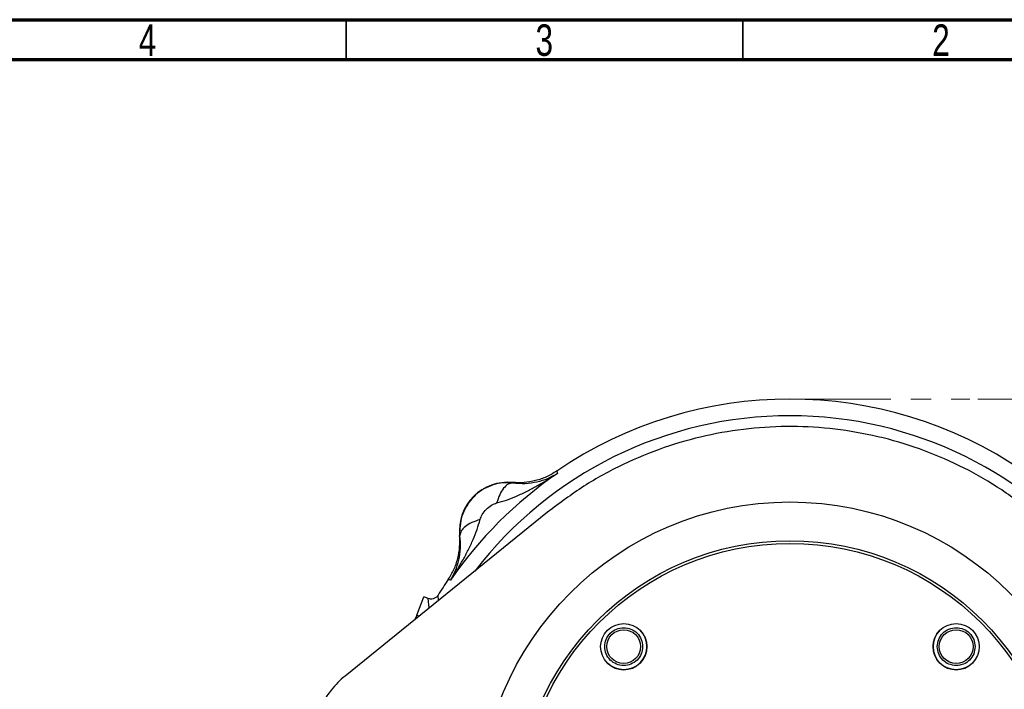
# Model space of a CAD drawing. Header units: inches. Extents: x 0.6 to 16.3, y 0.2 to 11.5.
# Tile 15 of 16: x 8.8 to 13.7, y 8.2 to 11.5. Entities that reach past the tile are written whole.
import ezdxf

# ---------------------------------------------------------------- set-up
doc = ezdxf.new("R2010")
doc.units = ezdxf.units.IN
doc.header["$MEASUREMENT"] = 0
doc.linetypes.add('CENTERX2', pattern=[0.8, 0.5, -0.1, 0.1, -0.1])
doc.styles.add('SLDTEXTSTYLE0', font='TXT', dxfattribs={"width": 0.75})
doc.dimstyles.new('SLDDIMSTYLE0', dxfattribs={"dimtxt": 0.137795, "dimasz": 0.14, "dimexe": 0, "dimexo": 0.0625, "dimgap": 0.034449, "dimtad": 0, "dimtih": 1, "dimtoh": 1, "dimdec": 1, "dimlfac": 1.5, "dimrnd": 1e-09, "dimzin": 12, "dimdsep": 46, "dimtxsty": 'SLDTEXTSTYLE0', "dimblk1": 'CLOSED', "dimblk2": 'CLOSED', "dimsah": 1, "dimcen": 0.09, "dimadec": 0, "dimazin": 3, "dimtfac": 1, "dimtdec": 1, "dimtofl": 0, "dimtmove": 0, "dimatfit": 3, "dimldrblk": 'CLOSED', "dimfxl": 0, "dimfrac": 2, "dimtolj": 1, "dimtzin": 12, "dimarcsym": 0})

# ---------------------------------------------------------------- blocks, each defined once
blk = doc.blocks.new('_Closed')
at = {"color": 0, "linetype": 'ByBlock', "lineweight": -2}
for p, q in [((-1, 0.166667), (0, 0)), ((-1, 0.166667), (-1, -0.166667)), ((0, 0), (-1, -0.166667)), ((0, 0), (-1, 0))]:
    blk.add_line(p, q, dxfattribs=at)
blk = doc.blocks.new('_D')
at = {"color": 7, "linetype": 'Continuous', "lineweight": 0}
for p, q in [((13.5667, 9.6132), (15.6981, 9.6132)), ((15.6587, 9.6132), (15.6587, 9.0321)), ((15.506, 9.0041), (15.464, 9.0041)), ((15.464, 9.0041), (15.464, 8.7853)), ((15.8115, 9.0041), (15.8534, 9.0041)), ((15.8534, 9.0041), (15.8534, 8.7853)), ((15.464, 8.7853), (15.506, 8.7853)), ((15.8534, 8.7853), (15.8115, 8.7853)), ((15.6587, 4.7435), (15.6587, 8.5792)), ((13.8803, 4.7435), (15.6981, 4.7435))]:
    blk.add_line(p, q, dxfattribs=at)
at = {"color": 7, "linetype": 'Continuous', "lineweight": 18, "xscale": 0.14, "yscale": 0.14}
for p, rotation in [((15.6587, 9.6132), 90.00000000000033), ((15.6587, 4.7435), 270.0000000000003)]:
    blk.add_blockref('_Closed', p, dxfattribs=dict(at, rotation=rotation))
at = {"color": 7, "linetype": 'Continuous', "lineweight": 18, "char_height": 0.1378, "attachment_point": 1, "style": 'SLDTEXTSTYLE0'}
for s, insert in [('186', (15.506, 8.9629)), ('7.3', (15.5315, 8.7568))]:
    blk.add_mtext(s, dxfattribs=dict(at, insert=insert))

msp = doc.modelspace()

# ---------------------------------------------------------------- linework, layer by layer
at = {"color": 7, "linetype": 'Continuous', "lineweight": 70}
for p, q in [((0.5906, 11.4961), (16.3386, 11.4961)), ((0.7874, 11.2992), (16.1417, 11.2992))]:
    msp.add_line(p, q, dxfattribs=at)
at = {"color": 7, "linetype": 'Continuous', "lineweight": 35}
for p, q in [((10.4331, 11.2992), (10.4331, 11.4961)), ((12.4016, 11.2992), (12.4016, 11.4961))]:
    msp.add_line(p, q, dxfattribs=at)
at = {"color": 7, "linetype": 'CENTERX2', "lineweight": 18}
msp.add_line((12.6348, 9.6132), (13.5273, 9.6132), dxfattribs=at)
at = {"color": 7, "linetype": 'Continuous', "lineweight": 25}
for p, q in [((11.4772, 9.2558), (11.479, 9.25)), ((11.479, 9.25), (11.4807, 9.2444)), ((11.258, 9.1993), (11.2581, 9.1972)), ((11.4322, 9.0516), (10.427, 8.2388)), ((10.9975, 8.9366), (10.9963, 8.9595)), ((10.9975, 8.9366), (10.9954, 8.9367)), ((10.9447, 8.7157), (10.9389, 8.7175)), ((10.9503, 8.714), (10.9447, 8.7157)), ((10.7836, 8.5415), (10.8183, 8.6318)), ((10.84, 8.6235), (10.8183, 8.6318))]:
    msp.add_line(p, q, dxfattribs=at)
at = {"color": 8, "linetype": 'Continuous', "lineweight": 25}
for p, q in [((10.8449, 8.5767), (10.84, 8.6235)), ((10.8913, 8.6142), (10.8884, 8.6398)), ((10.7836, 8.5415), (10.7956, 8.5369))]:
    msp.add_line(p, q, dxfattribs=at)
at = {"color": 7, "linetype": 'Continuous', "lineweight": 25}
for centre, radius in [((12.6348, 7.5599), 1.5428), ((12.6348, 7.5599), 1.3507), ((12.6348, 7.5599), 1.3373), ((11.8101, 8.3846), 0.1147), ((11.8098, 8.3848), 0.084), ((13.4595, 8.3846), 0.1147), ((13.4598, 8.3848), 0.084)]:
    msp.add_circle(centre, radius, dxfattribs=at)
for centre, radius, start, end in [((12.6348, 7.5599), 2.0533, 55.6839, 124.3161), ((12.6348, 7.5599), 2.0419, 124.4163, 145.5837), ((11.2352, 8.9595), 0.2409, 84.5811, 185.4189), ((12.6348, 7.5599), 2.0533, 145.6839, 148.2695), ((11.8098, 8.3848), 0.1147, 225.1218, 44.8811), ((13.4598, 8.3848), 0.1147, 135.1017, 314.8983)]:
    msp.add_arc(centre, radius, start, end, dxfattribs=at)
at = {"color": 8, "linetype": 'Continuous', "lineweight": 25}
msp.add_arc((12.6348, 7.5599), 1.9709, 37.5048, 142.4952, dxfattribs=at)
at = {"color": 7, "linetype": 'Continuous', "lineweight": 25}
for points, knots in [([(13.8374, 9.0516), (13.7802, 9.0948), (13.6657, 9.1813), (13.4769, 9.2856), (13.2787, 9.3699), (13.0719, 9.4304), (12.8597, 9.4677), (12.6447, 9.4812), (12.4296, 9.4699), (12.2171, 9.4348), (12.0076, 9.3759), (11.8046, 9.2916), (11.6094, 9.1851), (11.4912, 9.0961), (11.4322, 9.0516)], [0, 0, 0, 0, 0.0826137, 0.1654907, 0.2481043, 0.330719, 0.4135972, 0.4962117, 0.5788024, 0.6616566, 0.7442475, 0.8294021, 0.9148454, 1, 1, 1, 1]), ([(11.1794, 9.0976), (11.1958, 9.1022), (11.2298, 9.1117), (11.2799, 9.132), (11.3301, 9.1556), (11.3793, 9.1819), (11.4295, 9.2111), (11.4627, 9.2327), (11.4807, 9.2444)], [0, 0, 0, 0, 0.148715, 0.307889, 0.478679, 0.643422, 0.806919, 1, 1, 1, 1]), ([(11.4772, 9.2558), (11.4608, 9.2458), (11.4278, 9.2257), (11.3728, 9.2072), (11.3157, 9.1968), (11.2772, 9.1985), (11.258, 9.1993)], [0, 0, 0, 0, 0.249977, 0.500009, 0.750036, 1, 1, 1, 1]), ([(11.2581, 9.1972), (11.2796, 9.1958), (11.3237, 9.1928), (11.3807, 9.2022), (11.4339, 9.2184), (11.4651, 9.2357), (11.4807, 9.2444)], [0, 0, 0, 0, 0.238221, 0.486596, 0.742103, 1, 1, 1, 1]), ([(11.2581, 9.1972), (11.242, 9.1979), (11.2096, 9.1993), (11.1611, 9.1886), (11.1152, 9.1686), (11.0739, 9.1387), (11.0397, 9.1007), (11.0147, 9.0566), (10.999, 9.0088), (10.9972, 8.9759), (10.9963, 8.9595)], [0, 0, 0, 0, 0.1217925, 0.2451678, 0.3702583, 0.4971883, 0.6250372, 0.7513735, 0.8763184, 1, 1, 1, 1]), ([(11.2581, 9.1972), (11.2506, 9.196), (11.2358, 9.1936), (11.2137, 9.1724), (11.1939, 9.1405), (11.1842, 9.1119), (11.1794, 9.0976)], [0, 0, 0, 0, 0.250145, 0.500044, 0.750023, 1, 1, 1, 1]), ([(11.097, 9.0153), (11.1002, 9.0238), (11.1072, 9.0425), (11.1278, 9.0669), (11.1522, 9.0875), (11.1709, 9.0945), (11.1794, 9.0976)], [0, 0, 0, 0, 0.227425, 0.500275, 0.772712, 1, 1, 1, 1]), ([(10.9503, 8.714), (10.962, 8.732), (10.9836, 8.7653), (11.0128, 8.8155), (11.0391, 8.8646), (11.0627, 8.9149), (11.083, 8.965), (11.0925, 8.9989), (11.097, 9.0153)], [0, 0, 0, 0, 0.193195, 0.356785, 0.521508, 0.69228, 0.851574, 1, 1, 1, 1]), ([(11.097, 9.0153), (11.0827, 9.0105), (11.0541, 9.0009), (11.0223, 8.981), (11.0012, 8.9589), (10.9987, 8.9441), (10.9975, 8.9366)], [0, 0, 0, 0, 0.250145, 0.500044, 0.750023, 1, 1, 1, 1]), ([(10.9389, 8.7175), (10.9489, 8.7339), (10.969, 8.7668), (10.9877, 8.8218), (10.998, 8.8789), (10.9962, 8.9175), (10.9954, 8.9367)], [0, 0, 0, 0, 0.250003, 0.500003, 0.749989, 1, 1, 1, 1]), ([(10.9503, 8.714), (10.959, 8.7296), (10.9763, 8.7608), (10.9925, 8.814), (11.0019, 8.8711), (10.9989, 8.9151), (10.9975, 8.9366)], [0, 0, 0, 0, 0.258205, 0.513587, 0.762172, 1, 1, 1, 1]), ([(10.8884, 8.6398), (10.8852, 8.6357), (10.8786, 8.6275), (10.8648, 8.6214), (10.8513, 8.6202), (10.8436, 8.6224), (10.84, 8.6235)], [0, 0, 0, 0, 0.278523, 0.56548, 0.798874, 1, 1, 1, 1]), ([(10.7757, 8.5208), (10.7777, 8.5261), (10.7819, 8.5371), (10.783, 8.54), (10.7836, 8.5415)], [0, 0, 0, 0, 0.488051, 1, 1, 1, 1]), ([(10.427, 8.2388), (10.4147, 8.2282), (10.3901, 8.2069), (10.3527, 8.1641), (10.3164, 8.1094), (10.2873, 8.0427), (10.2688, 7.9721), (10.2665, 7.9244), (10.2653, 7.9002)], [0, 0, 0, 0, 0.125316, 0.252224, 0.438797, 0.63078, 0.812882, 1, 1, 1, 1])]:
    msp.add_open_spline(points, degree=3, knots=knots, dxfattribs=at)
for points in [[(11.7158, 8.3848), (11.7173, 8.3971), (11.7201, 8.4218), (11.7418, 8.453), (11.7729, 8.4739), (11.8098, 8.4813), (11.8468, 8.4739), (11.8779, 8.453), (11.8996, 8.4218), (11.9024, 8.3971), (11.9038, 8.3848)], [(13.3658, 8.3848), (13.3672, 8.3972), (13.37, 8.4218), (13.3917, 8.4529), (13.4228, 8.4746), (13.4474, 8.4774), (13.4598, 8.4788)], [(13.4598, 8.4788), (13.4721, 8.4774), (13.4967, 8.4746), (13.5278, 8.4529), (13.5495, 8.4218), (13.5523, 8.3972), (13.5538, 8.3848)], [(11.9038, 8.3848), (11.9024, 8.3725), (11.8996, 8.3479), (11.8779, 8.3166), (11.8468, 8.2957), (11.8098, 8.2884), (11.7729, 8.2957), (11.7418, 8.3166), (11.7201, 8.3479), (11.7173, 8.3725), (11.7158, 8.3848)], [(13.4598, 8.2908), (13.4474, 8.2923), (13.4228, 8.2951), (13.3917, 8.3168), (13.37, 8.3479), (13.3672, 8.3725), (13.3658, 8.3848)], [(13.5538, 8.3848), (13.5523, 8.3725), (13.5495, 8.3479), (13.5278, 8.3168), (13.4967, 8.2951), (13.4721, 8.2923), (13.4598, 8.2908)]]:
    msp.add_open_spline(points, degree=3, dxfattribs=at)

# ---------------------------------------------------------------- texts
at = {"color": 7, "linetype": 'Continuous', "lineweight": 0, "char_height": 0.1562, "attachment_point": 2, "style": 'SLDTEXTSTYLE0'}
for s, insert in [('4', (9.4472, 11.4728)), ('3', (11.4157, 11.4728)), ('2', (13.3843, 11.4728))]:
    msp.add_mtext(s, dxfattribs=dict(at, insert=insert))

# ---------------------------------------------------------------- dimensions: what is measured, and where the dimension line sits
at = {"color": 7, "linetype": 'Continuous', "lineweight": 18}
dim = msp.add_linear_dim(base=(15.6587, 4.7435), p1=(13.5273, 9.6132), p2=(13.8409, 4.7435), angle=90, dimstyle='SLDDIMSTYLE0', dxfattribs=at)
dim.commit()
dim.dimension.update_dxf_attribs({"geometry": '_D', "text_midpoint": (15.6587, 8.8056), "dimtype": 160})

doc.saveas('drawing.dxf')
